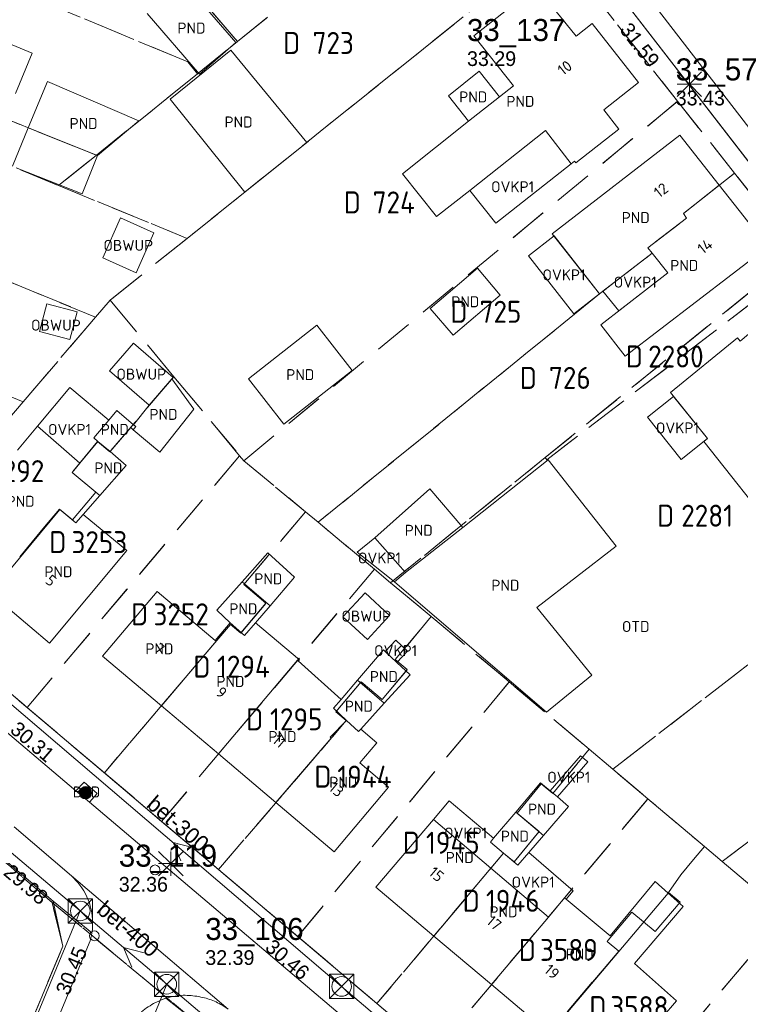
# Model space of a CAD drawing. Header units: metres. Extents: x 207644 to 210135, y 370459 to 373417.
# Tile 137 of 256: x 208322 to 208381, y 372092 to 372173. Entities that reach past the tile are written whole.
import ezdxf
from ezdxf.enums import TextEntityAlignment as Align

# ---------------------------------------------------------------- set-up
doc = ezdxf.new("R2010")
doc.units = ezdxf.units.M
doc.linetypes.add('HIDDEN2', pattern=[4.7625, 3.175, -1.5875])
for name, color, linetype in [('BTD', 7, 'Continuous'), ('CON_BxH300x300mm', 7, 'Continuous'), ('CON_BxH400x400mm', 7, 'Continuous'), ('DMM_BxH300x300mm', 7, 'Continuous'), ('DMM_BxH400x400mm', 7, 'Continuous'), ('GB', 1, 'Continuous'), ('GB07', 1, 'Continuous'), ('GB11', 1, 'Continuous'), ('INV_BxH300x300mm', 7, 'Continuous'), ('INV_BxH400x400mm', 7, 'Continuous'), ('KAD_Niet_vastgesteld_Perceel', 30, 'Continuous'), ('KAD_perceelnummer', 212, 'Continuous'), ('KAD_sectie', 212, 'Continuous'), ('KAD_Vastgesteld_Perceel', 212, 'Continuous'), ('NAR', 7, 'Continuous'), ('NLV_inspectieput', 7, 'Continuous'), ('NNR_inspectieput', 7, 'Continuous'), ('NOD_inspectieput', 7, 'Continuous'), ('OBWUP', 7, 'Continuous'), ('OTD', 7, 'Continuous'), ('OVKP1', 7, 'Continuous'), ('PIJL', 7, 'Continuous'), ('PND', 7, 'Continuous'), ('trottoirkolk', 7, 'Continuous')]:
    doc.layers.add(name, color=color, linetype=linetype)
for name, color, linetype, lineweight in [('GIMGMV', 7, 'Continuous', 25), ('GMV', 7, 'Continuous', 25), ('GP1', 7, 'Continuous', 30), ('Q21_lantaarnpaal', 1, 'Continuous', 0), ('Q26_boom', 72, 'Continuous', 0), ('Q28_rioolput', 153, 'Continuous', 0)]:
    doc.layers.add(name, color=color, linetype=linetype, lineweight=lineweight)
doc.styles.add('ISO', font='isocpeur.ttf', dxfattribs={"height": 1})
doc.styles.add('ISOCP', font='ISOCP.shx', dxfattribs={"height": 1.8})

# ---------------------------------------------------------------- blocks, each defined once
blk = doc.blocks.new('ACMAP_ANN_TEMPLATE_Vastgesteld_Perceelnummer')
at = {"layer": 'KAD_perceelnummer', "style": 'ISOCP'}
blk.add_attdef('Perceelnummer', text='', height=1.8, dxfattribs=at).set_placement((0, 0), align=Align.MIDDLE)
at = {"layer": 'KAD_sectie', "style": 'ISOCP'}
blk.add_attdef('sectie', text='', height=1.8, dxfattribs=at).set_placement((-2.7, 0), align=Align.MIDDLE_RIGHT)
blk = doc.blocks.new('Q21')
for p, q in [((-1, 1), (0, 0)), ((0, 1), (0, 0)), ((0, 0), (1, 1)), ((-1, 0), (0, 0)), ((-1, -1), (0, 0)), ((0, 0), (1, 0)), ((0, 0), (0, -1)), ((0, 0), (1, -1))]:
    blk.add_line(p, q)
blk = doc.blocks.new('Q26')
blk.add_hatch(color=256).paths.add_polyline_path([(-0.452, -0.01, 1), (0.548, -0.01, 1)])
blk.add_circle((0.048, -0.01), 0.5)
blk = doc.blocks.new('Q28')
at = {"linetype": 'Continuous'}
for p, q in [((-1, -1), (1, 1)), ((-1, 1), (1, -1))]:
    blk.add_line(p, q, dxfattribs=at)
blk.add_lwpolyline([(1, 1), (1, -1), (-1, -1), (-1, 1)], close=True)

msp = doc.modelspace()

# ---------------------------------------------------------------- linework, layer by layer
at = {"layer": 'CON_BxH300x300mm', "color": 253, "linetype": 'Continuous', "lineweight": 13}
for points in [[(208394, 372145.5), (208371.53, 372174.51)], [(208321.13, 372117.16), (208348.66, 372093.64)], [(208310.85, 372060.08), (208327.3, 372099.81)], [(208334.37, 372093.82), (208317.91, 372053.47)], [(208352.63, 372078.34), (208334.37, 372093.82)], [(208348.66, 372093.64), (208377.8, 372068.9)]]:
    msp.add_lwpolyline(points, dxfattribs=at)
at = {"layer": 'CON_BxH400x400mm', "color": 253, "linetype": 'Continuous', "lineweight": 13}
for points in [[(208327.3, 372099.81), (208298.7, 372123.97)], [(208334.37, 372093.82), (208327.3, 372099.81)]]:
    msp.add_lwpolyline(points, dxfattribs=at)
at = {"layer": 'GB', "color": 253, "linetype": 'Continuous', "lineweight": 13}
for points in [[(208359.475, 372171.352), (208364.552, 372175.389)], [(208364.552, 372175.389), (208367.82, 372171.332)], [(208367.82, 372171.332), (208369.128, 372172.368)], [(208369.128, 372172.368), (208372.919, 372167.547)], [(208319.427, 372171.561), (208323.377, 372169.942)], [(208362.703, 372167.278), (208359.475, 372171.352)], [(208323.377, 372169.942), (208322.01, 372166.63)], [(208334.648, 372166.188), (208339.607, 372170.173)], [(208339.607, 372170.173), (208345.825, 372162.648)], [(208323.049, 372163.835), (208324.619, 372167.633)], [(208324.619, 372167.633), (208332.098, 372164.405)], [(208361.564, 372166.376), (208362.703, 372167.278)], [(208372.919, 372167.547), (208370.085, 372165.319)], [(208340.75, 372158.57), (208334.648, 372166.188)], [(208359.035, 372164.372), (208361.564, 372166.376)], [(208370.085, 372165.319), (208371.314, 372163.732)], [(208323.049, 372163.835), (208321.753, 372160.702)], [(208353.627, 372160.086), (208359.035, 372164.372)], [(208376.309, 372163.237), (208365.883, 372155.18)], [(208371.314, 372163.732), (208367.797, 372160.967)], [(208379.524, 372159.143), (208376.309, 372163.237)], [(208345.825, 372162.648), (208340.75, 372158.57)], [(208356.419, 372156.581), (208353.627, 372160.086)], [(208379.524, 372159.143), (208383.49, 372154.093)], [(208359.134, 372158.723), (208356.419, 372156.581)], [(208365.883, 372155.18), (208369.727, 372150.251)], [(208374.052, 372153.59), (208369.727, 372150.251)], [(208383.49, 372154.093), (208371.843, 372145.177)], [(208375.315, 372151.973), (208374.052, 372153.59)], [(208355.904, 372149.073), (208359.769, 372152.358)], [(208359.769, 372152.358), (208361.632, 372150.165)], [(208369.845, 372147.739), (208375.315, 372151.973)], [(208361.632, 372150.165), (208357.768, 372146.881)], [(208384.322, 372148.978), (208381.247, 372146.403)], [(208371.843, 372145.177), (208369.845, 372147.739)], [(208381.028, 372146.674), (208375.53, 372142.205)], [(208381.247, 372146.403), (208381.028, 372146.674)], [(208375.53, 372142.205), (208378.557, 372138.424)], [(208323.805, 372139.454), (208322.156, 372137.494)], [(208327.258, 372136.419), (208328.746, 372138.2)], [(208378.557, 372138.424), (208378.264, 372138.19)], [(208378.264, 372138.19), (208384.388, 372130.458)], [(208326.631, 372135.669), (208327.258, 372136.419)], [(208331.096, 372129.275), (208324.772, 372121.706)], [(208324.772, 372121.706), (208319.932, 372125.791)], [(208329.126, 372120.647), (208333.585, 372125.923)], [(208333.585, 372125.923), (208338.325, 372121.934)], [(208333.93, 372116.59), (208329.126, 372120.647)], [(208338.599, 372112.647), (208333.93, 372116.59)], [(208343.297, 372108.679), (208338.599, 372112.647)], [(208352.494, 372109.925), (208348.06, 372104.657)], [(208348.06, 372104.657), (208343.297, 372108.679)], [(208356.167, 372107.284), (208351.47, 372101.748)], [(208361.893, 372104.536), (208360.817, 372105.446), (208361.076, 372105.752)], [(208363.076, 372103.56), (208361.893, 372104.536)], [(208351.47, 372101.748), (208356.195, 372097.76)], [(208360.904, 372093.785), (208356.195, 372097.76)], [(208365.648, 372089.781), (208360.904, 372093.785)], [(208376.031, 372092.472), (208374.866, 372091.099)]]:
    msp.add_lwpolyline(points, dxfattribs=at)
at = {"layer": 'GB07', "color": 253, "linetype": 'Continuous', "lineweight": 13}
for points in [[(208323.049, 372163.835), (208328.714, 372161.562)], [(208379.524, 372159.143), (208376.595, 372156.822)], [(208376.595, 372156.822), (208376.85, 372156.441)], [(208376.85, 372156.441), (208373.693, 372154.028)], [(208373.693, 372154.028), (208374.052, 372153.59)], [(208329.635, 372139.948), (208328.41, 372138.481)], [(208331.42, 372139.327), (208329.736, 372137.372)], [(208331.624, 372139.156), (208331.42, 372139.327)], [(208328.41, 372138.481), (208328.746, 372138.2)], [(208329.736, 372137.372), (208328.746, 372138.2)], [(208328.893, 372133.765), (208326.631, 372135.669)], [(208325.634, 372132.643), (208319.932, 372125.791)], [(208326.946, 372131.549), (208325.634, 372132.643)], [(208327.546, 372132.232), (208326.946, 372131.549)], [(208358.559, 372131.172), (208353.88, 372127.485)], [(208340.526, 372126.715), (208342.808, 372124.755)], [(208339.553, 372123.362), (208340.717, 372122.32)], [(208340.717, 372122.32), (208341.624, 372123.376)], [(208338.408, 372121.864), (208338.325, 372121.934)], [(208333.93, 372116.59), (208338.408, 372121.864)], [(208338.599, 372112.647), (208345.06, 372120.308)], [(208345.06, 372120.308), (208345.103, 372120.269)], [(208349.965, 372118.677), (208352.15, 372116.799)], [(208348.613, 372117.104), (208347.993, 372116.379)], [(208347.993, 372116.379), (208349.057, 372115.391)], [(208347.736, 372114.013), (208349.057, 372115.391)], [(208350.039, 372114.478), (208349.057, 372115.391)], [(208350.223, 372114.68), (208350.039, 372114.478)], [(208343.297, 372108.679), (208347.82, 372113.942)], [(208347.82, 372113.942), (208347.736, 372114.013)], [(208362.892, 372107.899), (208365.167, 372105.989)], [(208363.96, 372104.587), (208363.076, 372103.56)], [(208360.857, 372103.304), (208356.195, 372097.76)], [(208375.342, 372101.269), (208365.648, 372089.781)], [(208366.883, 372100.883), (208365.561, 372099.313)], [(208367.017, 372100.771), (208366.883, 372100.883)], [(208365.561, 372099.313), (208360.904, 372093.785)]]:
    msp.add_lwpolyline(points, dxfattribs=at)
at = {"layer": 'GB11', "color": 253, "linetype": 'Continuous', "lineweight": 13}
for points in [[(208335.732, 372175.76), (208340.023, 372170.798)], [(208337.045, 372168.222), (208332.754, 372173.184)], [(208340.023, 372170.798), (208337.045, 372168.222)], [(208359.035, 372164.372), (208357.386, 372166.453), (208359.915, 372168.457), (208361.564, 372166.376)], [(208332.098, 372164.405), (208328.714, 372161.562)], [(208359.134, 372158.723), (208365.331, 372163.612), (208367.415, 372160.892)], [(208328.714, 372161.562), (208327.467, 372158.443)], [(208327.467, 372158.443), (208322.053, 372160.576)], [(208367.687, 372161.107), (208367.415, 372160.892)], [(208367.797, 372160.967), (208367.687, 372161.107)], [(208357.768, 372146.881), (208355.904, 372149.073)], [(208341.043, 372143.304), (208346.625, 372147.69)], [(208346.625, 372147.69), (208349.519, 372144.007)], [(208349.519, 372144.007), (208343.937, 372139.621)], [(208331.624, 372139.156), (208333.811, 372137.328), (208336.57, 372140.826), (208334.791, 372143.307)], [(208343.937, 372139.621), (208341.043, 372143.304)], [(208329.635, 372139.948), (208330.275, 372140.714)], [(208330.275, 372140.714), (208331.661, 372139.555)], [(208332.927, 372141.151), (208331.661, 372139.555)], [(208323.805, 372139.454), (208327.258, 372136.419)], [(208331.836, 372139.409), (208331.624, 372139.156)], [(208331.661, 372139.555), (208331.836, 372139.409)], [(208331.055, 372136.226), (208329.736, 372137.372)], [(208358.559, 372131.172), (208365.534, 372136.687)], [(208365.534, 372136.687), (208371.109, 372129.626)], [(208331.055, 372136.226), (208328.893, 372133.765)], [(208355.867, 372134.325), (208351.37, 372130.321)], [(208358.559, 372131.172), (208355.867, 372134.325)], [(208328.893, 372133.765), (208327.546, 372132.232)], [(208327.546, 372132.232), (208331.096, 372129.275)], [(208351.37, 372130.321), (208353.88, 372127.485)], [(208371.109, 372129.626), (208364.62, 372124.617)], [(208340.526, 372126.715), (208342.642, 372129.087)], [(208342.642, 372129.087), (208344.814, 372127.09)], [(208344.814, 372127.09), (208342.808, 372124.755)], [(208352.992, 372126.708), (208353.88, 372127.485)], [(208338.452, 372124.389), (208340.526, 372126.715)], [(208365.412, 372116.055), (208352.992, 372126.708)], [(208339.553, 372123.362), (208338.452, 372124.389)], [(208342.808, 372124.755), (208341.624, 372123.376)], [(208364.62, 372124.617), (208369.113, 372119.08)], [(208338.325, 372121.934), (208339.553, 372123.362)], [(208341.624, 372123.376), (208345.219, 372120.33)], [(208349.965, 372118.677), (208352.088, 372121.145)], [(208352.088, 372121.145), (208352.221, 372121.021)], [(208345.219, 372120.33), (208345.103, 372120.269)], [(208352.221, 372121.021), (208353.174, 372120.132)], [(208345.103, 372120.269), (208348.613, 372117.104)], [(208353.174, 372120.132), (208354.26, 372119.119)], [(208354.26, 372119.119), (208352.15, 372116.799)], [(208369.113, 372119.08), (208365.412, 372116.055)], [(208348.613, 372117.104), (208349.965, 372118.677)], [(208350.223, 372114.68), (208352.15, 372116.799)], [(208351.542, 372113.569), (208350.223, 372114.68)], [(208351.542, 372113.569), (208350.161, 372111.93), (208352.494, 372109.925)], [(208362.892, 372107.899), (208364.92, 372110.297)], [(208364.92, 372110.297), (208365.713, 372109.625)], [(208365.713, 372109.625), (208366.297, 372109.132)], [(208366.297, 372109.132), (208367.207, 372108.361)], [(208367.207, 372108.361), (208365.167, 372105.989)], [(208362.892, 372107.899), (208361.076, 372105.752)], [(208356.167, 372107.284), (208360.857, 372103.304)], [(208365.167, 372105.989), (208363.96, 372104.587)], [(208360.857, 372103.304), (208365.561, 372099.313)], [(208370.61, 372097.782), (208374.281, 372102.207)], [(208374.281, 372102.207), (208375.342, 372101.269)], [(208375.342, 372101.269), (208376.57, 372100.183)], [(208367.017, 372100.771), (208370.61, 372097.782)], [(208376.57, 372100.183), (208372.612, 372095.519)], [(208372.612, 372095.519), (208376.031, 372092.472)]]:
    msp.add_lwpolyline(points, dxfattribs=at)
at = {"layer": 'GIMGMV', "color": 253, "linetype": 'Continuous', "lineweight": 13}
for points in [[(208330.58, 372156.469), (208329.132, 372153.197)], [(208333.32, 372155.257), (208330.58, 372156.469)], [(208331.871, 372151.984), (208333.32, 372155.257)], [(208329.132, 372153.197), (208331.871, 372151.984)], [(208323.967, 372147.178), (208326.445, 372146.528), (208327.037, 372148.785), (208324.559, 372149.435), (208323.967, 372147.178)], [(208331.649, 372146.235), (208329.68, 372143.958)], [(208334.896, 372143.428), (208331.649, 372146.235)], [(208329.68, 372143.958), (208332.927, 372141.151)], [(208332.927, 372141.151), (208334.791, 372143.307)], [(208334.791, 372143.307), (208334.896, 372143.428)], [(208350.58, 372125.817), (208348.773, 372123.854)], [(208352.587, 372123.97), (208350.58, 372125.817)], [(208348.773, 372123.854), (208350.78, 372122.006)], [(208350.78, 372122.006), (208352.587, 372123.97)]]:
    msp.add_lwpolyline(points, dxfattribs=at)
at = {"layer": 'GMV', "color": 253, "linetype": 'Continuous', "lineweight": 13}
for points in [[(208436.95, 372092.601), (208356.001, 372197.487)], [(208384.744, 372157.407), (208354.492, 372196.576)], [(208325.085, 372100.606), (208302.818, 372119.583)], [(208326.945, 372109.63), (208318.272, 372116.975)], [(208322.343, 372116.965), (208323.858, 372115.682)], [(208323.858, 372115.682), (208344.324, 372098.355)], [(208327.611, 372110.35), (208326.945, 372109.63)], [(208328.669, 372109.411), (208327.611, 372110.35)], [(208328.044, 372108.699), (208326.945, 372109.63)], [(208328.044, 372108.699), (208328.669, 372109.411)], [(208350.849, 372089.384), (208328.044, 372108.699)], [(208326.592, 372102.695), (208321.897, 372106.68)], [(208326.592, 372102.695), (208339.388, 372091.794)], [(208327.095, 372102.136), (208326.592, 372102.695)], [(208325.085, 372100.606), (208328.25, 372098.02)], [(208325.872, 372096.938), (208325.085, 372100.606)], [(208344.324, 372098.355), (208345.507, 372097.353)], [(208328.038, 372097.165), (208282.657, 371987.698)], [(208345.507, 372097.353), (208367.065, 372079.102)], [(208320.885, 372084.925), (208325.872, 372096.938)], [(208337.279, 372090.308), (208334.296, 372092.672)]]:
    msp.add_lwpolyline(points, dxfattribs=at)
for points in [[(208328.25, 372098.02, 0.218399), (208327.095, 372102.136)], [(208328.25, 372098.02, -0.042125), (208328.038, 372097.165)], [(208332.298, 372091.575, -0.046529), (208333.45, 372092.319)], [(208333.45, 372092.319, -0.043971), (208334.296, 372092.672)], [(208334.296, 372092.672, -0.020095), (208334.738, 372092.793)], [(208334.738, 372092.793, -0.066657), (208336.027, 372092.911)], [(208336.027, 372092.911, -0.046669), (208337.31, 372092.741)], [(208337.31, 372092.741, -0.054284), (208338.396, 372092.37)], [(208339.388, 372091.794, 0.04606), (208338.396, 372092.37)]]:
    msp.add_lwpolyline(points, format="xyb", dxfattribs=at)
at = {"layer": 'GP1', "color": 253, "linetype": 'Continuous', "lineweight": 13}
for points in [[(208367.415, 372160.892), (208361.255, 372156.034)], [(208361.255, 372156.034), (208359.134, 372158.723)], [(208363.948, 372153.372), (208366.028, 372154.994)], [(208366.028, 372154.994), (208369.727, 372150.251)], [(208367.639, 372148.639), (208363.948, 372153.372)], [(208370.008, 372150.468), (208374.052, 372153.59)], [(208375.315, 372151.973), (208371.323, 372148.883)], [(208369.727, 372150.251), (208367.639, 372148.639)], [(208371.323, 372148.883), (208370.008, 372150.468)], [(208326.459, 372142.61), (208323.805, 372139.454)], [(208329.635, 372139.948), (208326.459, 372142.61)], [(208375.792, 372141.877), (208373.661, 372140.175)], [(208378.557, 372138.424), (208375.792, 372141.877)], [(208373.661, 372140.175), (208376.426, 372136.722)], [(208376.426, 372136.722), (208378.557, 372138.424)], [(208352.992, 372126.708), (208349.94, 372129.156), (208351.37, 372130.321)], [(208352.221, 372121.021), (208353.089, 372121.952), (208354.042, 372121.063), (208353.174, 372120.132)], [(208366.297, 372109.132), (208368.777, 372111.995), (208368.199, 372112.496), (208365.713, 372109.625)], [(208357.459, 372108.806), (208356.167, 372107.284)], [(208361.076, 372105.752), (208357.459, 372108.806)], [(208361.893, 372104.536), (208360.857, 372103.304)], [(208363.96, 372104.587), (208367.586, 372101.454)], [(208367.586, 372101.454), (208367.017, 372100.771)]]:
    msp.add_lwpolyline(points, dxfattribs=at)
at = {"layer": 'KAD_Niet_vastgesteld_Perceel', "color": 253, "linetype": 'HIDDEN2', "lineweight": 13}
msp.add_lwpolyline([(208450.173, 372071.786), (208438.713, 372086.075), (208437.703, 372085.262), (208433.607, 372090.418), (208434.577, 372091.178), (208426.003, 372102.21), (208425.308, 372103.105), (208424.187, 372102.22), (208422.847, 372104.028), (208418.315, 372109.778), (208416.369, 372112.224), (208412.74, 372116.822), (208412.606, 372116.993), (208413.699, 372117.85), (208408.046, 372125.036), (208400.693, 372134.484), (208386.528, 372152.857), (208385.961, 372153.581), (208380.776, 372160.134), (208376.122, 372166.001), (208366.024, 372178.855)], dxfattribs=at)
at = {"layer": 'KAD_Vastgesteld_Perceel', "color": 253, "linetype": 'HIDDEN2', "lineweight": 13}
for points in [[(208322.437, 372191.701), (208328.23, 372196.477), (208333.761, 372190.076), (208333.926, 372190.217), (208346.221, 372175.788), (208340.143, 372170.881), (208322.437, 372191.701)], [(208316.11, 372194.643), (208322.437, 372191.701), (208340.143, 372170.881), (208336.872, 372168.244), (208336.08, 372169.226), (208310.063, 372180.057), (208316.11, 372194.643)], [(208366.024, 372178.855), (208355.354, 372170.303), (208336.043, 372154.798), (208325.532, 372159.106), (208328.619, 372161.592), (208336.872, 372168.244), (208340.143, 372170.881), (208346.221, 372175.788), (208348.877, 372177.934), (208359.881, 372186.751), (208366.024, 372178.855)], [(208306.159, 372170.636), (208306.392, 372171.203), (208310.063, 372180.057), (208336.08, 372169.226), (208336.872, 372168.244), (208328.619, 372161.592), (208306.159, 372170.636)], [(208366.024, 372178.855), (208376.122, 372166.001), (208340.672, 372136.618), (208340.328, 372137.03), (208334.949, 372143.485), (208329.744, 372149.752), (208336.043, 372154.798), (208355.354, 372170.303), (208366.024, 372178.855)], [(208304.895, 372167.553), (208306.159, 372170.636), (208328.619, 372161.592), (208325.532, 372159.106), (208318.003, 372162.204), (208309.135, 372165.756), (208304.895, 372167.553)], [(208301.56, 372159.42), (208304.895, 372167.553), (208309.135, 372165.756), (208318.003, 372162.204), (208325.532, 372159.106), (208336.043, 372154.798), (208329.744, 372149.752), (208328.552, 372148.359), (208301.56, 372159.42)], [(208376.122, 372166.001), (208380.776, 372160.134), (208376.595, 372156.822), (208376.85, 372156.441), (208373.693, 372154.028), (208374.052, 372153.59), (208369.727, 372150.251), (208346.738, 372131.586), (208345.708, 372132.442), (208340.672, 372136.618), (208376.122, 372166.001)], [(208380.776, 372160.134), (208385.961, 372153.581), (208365.292, 372136.873), (208352.669, 372126.647), (208351.34, 372127.755), (208346.738, 372131.586), (208369.727, 372150.251), (208374.052, 372153.59), (208373.693, 372154.028), (208376.85, 372156.441), (208376.595, 372156.822), (208380.776, 372160.134)], [(208298.283, 372151.429), (208301.56, 372159.42), (208328.552, 372148.359), (208322.627, 372141.433), (208298.283, 372151.429)], [(208385.961, 372153.581), (208386.528, 372152.857), (208365.427, 372136.703), (208365.292, 372136.873), (208385.961, 372153.581)], [(208400.693, 372134.484), (208370.829, 372111.399), (208368.896, 372113.029), (208362.365, 372118.537), (208355.989, 372123.875), (208352.669, 372126.647), (208365.292, 372136.873), (208365.427, 372136.703), (208386.528, 372152.857), (208400.693, 372134.484)], [(208294.755, 372142.827), (208298.283, 372151.429), (208322.627, 372141.433), (208310.399, 372127.076), (208295.318, 372139.845), (208294.755, 372142.827)], [(208316.648, 372121.785), (208310.399, 372127.076), (208322.627, 372141.433), (208328.552, 372148.359), (208329.744, 372149.752), (208334.949, 372143.485), (208329.713, 372137.346), (208328.709, 372138.188), (208326.631, 372135.669), (208328.584, 372134.037), (208326.674, 372131.776), (208325.604, 372132.668), (208324.381, 372131.218), (208316.648, 372121.785)], [(208316.648, 372121.785), (208324.381, 372131.218), (208325.604, 372132.668), (208326.674, 372131.776), (208328.584, 372134.037), (208326.631, 372135.669), (208328.709, 372138.188), (208329.713, 372137.346), (208334.949, 372143.485), (208340.328, 372137.03), (208322.956, 372116.444), (208316.648, 372121.785)], [(208340.672, 372136.618), (208345.708, 372132.442), (208340.675, 372126.491), (208342.479, 372124.975), (208340.413, 372122.533), (208339.575, 372123.238), (208329.269, 372111.099), (208322.956, 372116.444), (208340.328, 372137.03), (208340.672, 372136.618)], [(208378.311, 372105.082), (208377.96, 372105.378), (208373.7, 372108.975), (208370.829, 372111.399), (208400.693, 372134.484), (208408.046, 372125.036), (208379.761, 372103.858), (208378.311, 372105.082)], [(208329.269, 372111.099), (208339.575, 372123.238), (208340.413, 372122.533), (208342.479, 372124.975), (208340.675, 372126.491), (208345.708, 372132.442), (208346.738, 372131.586), (208351.34, 372127.755), (208333.951, 372107.136), (208329.269, 372111.099)], [(208333.951, 372107.136), (208351.34, 372127.755), (208352.669, 372126.647), (208355.989, 372123.875), (208353.048, 372120.359), (208354.024, 372119.541), (208351.982, 372117.099), (208350.254, 372118.548), (208348.193, 372116.085), (208349.046, 372115.369), (208338.593, 372103.206), (208333.951, 372107.136)], [(208408.046, 372125.036), (208413.699, 372117.85), (208412.606, 372116.993), (208412.74, 372116.822), (208408.32, 372113.648), (208386.651, 372098.044), (208384.96, 372099.471), (208379.761, 372103.858), (208408.046, 372125.036)], [(208338.593, 372103.206), (208349.046, 372115.369), (208348.193, 372116.085), (208350.254, 372118.548), (208351.982, 372117.099), (208354.024, 372119.541), (208353.048, 372120.359), (208355.989, 372123.875), (208362.365, 372118.537), (208345.075, 372097.719), (208338.593, 372103.206)], [(208362.365, 372118.537), (208368.896, 372113.029), (208365.932, 372109.423), (208364.974, 372110.216), (208363, 372107.816), (208364.82, 372106.311), (208362.766, 372103.816), (208361.893, 372104.536), (208351.55, 372092.236), (208345.075, 372097.719), (208362.365, 372118.537)], [(208356.249, 372088.259), (208351.55, 372092.236), (208361.893, 372104.536), (208362.766, 372103.816), (208364.82, 372106.311), (208363, 372107.816), (208364.974, 372110.216), (208365.932, 372109.423), (208368.896, 372113.029), (208370.829, 372111.399), (208373.7, 372108.975), (208356.249, 372088.259)], [(208360.946, 372084.282), (208360.474, 372084.682), (208356.249, 372088.259), (208373.7, 372108.975), (208377.96, 372105.378), (208378.311, 372105.082), (208377.435, 372104.027), (208376.378, 372102.755), (208375.381, 372101.329), (208376.332, 372100.53), (208374.303, 372098.12), (208372.387, 372099.713), (208370.457, 372097.434), (208370.36, 372097.32), (208371.317, 372096.515), (208370.113, 372095.113), (208360.946, 372084.282)], [(208367.404, 372078.814), (208360.946, 372084.282), (208370.113, 372095.113), (208371.317, 372096.515), (208370.36, 372097.32), (208370.457, 372097.434), (208372.387, 372099.713), (208374.303, 372098.12), (208376.332, 372100.53), (208375.381, 372101.329), (208376.378, 372102.755), (208377.435, 372104.027), (208378.311, 372105.082), (208379.761, 372103.858), (208384.96, 372099.471), (208367.404, 372078.814)], [(208320.127, 372104.691), (208324.996, 372100.501), (208325.872, 372096.938), (208320.775, 372084.659), (208308.652, 372089.948), (208311.934, 372095.087), (208320.127, 372104.691)], [(208391.345, 372094.092), (208388.205, 372090.43), (208387.237, 372091.267), (208385.206, 372088.851), (208387.178, 372087.172), (208385.12, 372084.769), (208384.055, 372085.591), (208373.896, 372073.318), (208367.404, 372078.814), (208384.96, 372099.471), (208386.651, 372098.044), (208387.491, 372097.336), (208391.345, 372094.092)]]:
    msp.add_lwpolyline(points, close=True, dxfattribs=at)
for points in [[(208316.648, 372121.785), (208322.956, 372116.444), (208329.269, 372111.099), (208333.951, 372107.136), (208338.593, 372103.206), (208345.075, 372097.719), (208351.55, 372092.236), (208356.249, 372088.259)], [(208337.279, 372090.308), (208324.996, 372100.501), (208320.127, 372104.691)], [(208320.775, 372084.659), (208325.872, 372096.938), (208324.996, 372100.501), (208337.279, 372090.308), (208332.503, 372088.552), (208324.756, 372069.834), (208318.991, 372055.901)]]:
    msp.add_lwpolyline(points, dxfattribs=at)
at = {"layer": 'NOD_inspectieput', "color": 253, "lineweight": 13}
for centre in [(208327.3, 372099.81), (208334.37, 372093.82), (208348.66, 372093.64)]:
    msp.add_circle(centre, 0.8, dxfattribs=at)
at = {"layer": 'PIJL', "color": 253, "lineweight": 13}
for points in [[(208336.46, 372105.01), (208334.9, 372105.4), (208335.52, 372103.92)], [(208332.53, 372096.4), (208330.83, 372096.82), (208331.52, 372095.21)]]:
    msp.add_lwpolyline(points, dxfattribs=at)
at = {"layer": 'trottoirkolk', "color": 253, "lineweight": 13}
for centre in [(208333.41, 372103.17), (208328.45, 372097.78)]:
    msp.add_circle(centre, 0.4, dxfattribs=at)

# ---------------------------------------------------------------- block references
at = {"layer": 'KAD_Vastgesteld_Perceel', "color": 253, "linetype": 'HIDDEN2', "lineweight": 13}
ref = msp.add_blockref('ACMAP_ANN_TEMPLATE_Vastgesteld_Perceelnummer', (208347.977, 372170.775), dxfattribs=at)
ref.add_attrib('Perceelnummer', '723', dxfattribs={"layer": 'KAD_perceelnummer', "lineweight": 13, "height": 1.8, "style": 'ISOCP'}).set_placement((208347.977, 372170.775), align=Align.MIDDLE)
ref.add_attrib('sectie', 'D', dxfattribs={"layer": 'KAD_sectie', "lineweight": 13, "height": 1.8, "style": 'ISOCP'}).set_placement((208345.277, 372170.775), align=Align.MIDDLE_RIGHT)
ref = msp.add_blockref('ACMAP_ANN_TEMPLATE_Vastgesteld_Perceelnummer', (208352.927, 372157.737), dxfattribs=at)
ref.add_attrib('Perceelnummer', '724', dxfattribs={"layer": 'KAD_perceelnummer', "lineweight": 13, "height": 1.8, "style": 'ISOCP'}).set_placement((208352.927, 372157.737), align=Align.MIDDLE)
ref.add_attrib('sectie', 'D', dxfattribs={"layer": 'KAD_sectie', "lineweight": 13, "height": 1.8, "style": 'ISOCP'}).set_placement((208350.227, 372157.737), align=Align.MIDDLE_RIGHT)
ref = msp.add_blockref('ACMAP_ANN_TEMPLATE_Vastgesteld_Perceelnummer', (208361.647, 372148.794), dxfattribs=at)
ref.add_attrib('Perceelnummer', '725', dxfattribs={"layer": 'KAD_perceelnummer', "lineweight": 13, "height": 1.8, "style": 'ISOCP'}).set_placement((208361.647, 372148.794), align=Align.MIDDLE)
ref.add_attrib('sectie', 'D', dxfattribs={"layer": 'KAD_sectie', "lineweight": 13, "height": 1.8, "style": 'ISOCP'}).set_placement((208358.947, 372148.794), align=Align.MIDDLE_RIGHT)
ref = msp.add_blockref('ACMAP_ANN_TEMPLATE_Vastgesteld_Perceelnummer', (208375.986, 372145.142), dxfattribs=at)
ref.add_attrib('Perceelnummer', '2280', dxfattribs={"layer": 'KAD_perceelnummer', "lineweight": 13, "height": 1.8, "style": 'ISOCP'}).set_placement((208375.986, 372145.142), align=Align.MIDDLE)
ref.add_attrib('sectie', 'D', dxfattribs={"layer": 'KAD_sectie', "lineweight": 13, "height": 1.8, "style": 'ISOCP'}).set_placement((208373.286, 372145.142), align=Align.MIDDLE_RIGHT)
ref = msp.add_blockref('ACMAP_ANN_TEMPLATE_Vastgesteld_Perceelnummer', (208367.316, 372143.391), dxfattribs=at)
ref.add_attrib('Perceelnummer', '726', dxfattribs={"layer": 'KAD_perceelnummer', "lineweight": 13, "height": 1.8, "style": 'ISOCP'}).set_placement((208367.316, 372143.391), align=Align.MIDDLE)
ref.add_attrib('sectie', 'D', dxfattribs={"layer": 'KAD_sectie', "lineweight": 13, "height": 1.8, "style": 'ISOCP'}).set_placement((208364.616, 372143.391), align=Align.MIDDLE_RIGHT)
ref = msp.add_blockref('ACMAP_ANN_TEMPLATE_Vastgesteld_Perceelnummer', (208322.258, 372135.769), dxfattribs=at)
ref.add_attrib('Perceelnummer', '1292', dxfattribs={"layer": 'KAD_perceelnummer', "lineweight": 13, "height": 1.8, "style": 'ISOCP'}).set_placement((208322.258, 372135.769), align=Align.MIDDLE)
ref.add_attrib('sectie', 'D', dxfattribs={"layer": 'KAD_sectie', "lineweight": 13, "height": 1.8, "style": 'ISOCP'}).set_placement((208319.558, 372135.769), align=Align.MIDDLE_RIGHT)
ref = msp.add_blockref('ACMAP_ANN_TEMPLATE_Vastgesteld_Perceelnummer', (208378.54, 372132.128), dxfattribs=at)
ref.add_attrib('Perceelnummer', '2281', dxfattribs={"layer": 'KAD_perceelnummer', "lineweight": 13, "height": 1.8, "style": 'ISOCP'}).set_placement((208378.54, 372132.128), align=Align.MIDDLE)
ref.add_attrib('sectie', 'D', dxfattribs={"layer": 'KAD_sectie', "lineweight": 13, "height": 1.8, "style": 'ISOCP'}).set_placement((208375.84, 372132.128), align=Align.MIDDLE_RIGHT)
ref = msp.add_blockref('ACMAP_ANN_TEMPLATE_Vastgesteld_Perceelnummer', (208328.86, 372129.965), dxfattribs=at)
ref.add_attrib('Perceelnummer', '3253', dxfattribs={"layer": 'KAD_perceelnummer', "lineweight": 13, "height": 1.8, "style": 'ISOCP'}).set_placement((208328.86, 372129.965), align=Align.MIDDLE)
ref.add_attrib('sectie', 'D', dxfattribs={"layer": 'KAD_sectie', "lineweight": 13, "height": 1.8, "style": 'ISOCP'}).set_placement((208326.16, 372129.965), align=Align.MIDDLE_RIGHT)
ref = msp.add_blockref('ACMAP_ANN_TEMPLATE_Vastgesteld_Perceelnummer', (208335.548, 372124.065), dxfattribs=at)
ref.add_attrib('Perceelnummer', '3252', dxfattribs={"layer": 'KAD_perceelnummer', "lineweight": 13, "height": 1.8, "style": 'ISOCP'}).set_placement((208335.548, 372124.065), align=Align.MIDDLE)
ref.add_attrib('sectie', 'D', dxfattribs={"layer": 'KAD_sectie', "lineweight": 13, "height": 1.8, "style": 'ISOCP'}).set_placement((208332.848, 372124.065), align=Align.MIDDLE_RIGHT)
ref = msp.add_blockref('ACMAP_ANN_TEMPLATE_Vastgesteld_Perceelnummer', (208340.634, 372119.789), dxfattribs=at)
ref.add_attrib('Perceelnummer', '1294', dxfattribs={"layer": 'KAD_perceelnummer', "lineweight": 13, "height": 1.8, "style": 'ISOCP'}).set_placement((208340.634, 372119.789), align=Align.MIDDLE)
ref.add_attrib('sectie', 'D', dxfattribs={"layer": 'KAD_sectie', "lineweight": 13, "height": 1.8, "style": 'ISOCP'}).set_placement((208337.934, 372119.789), align=Align.MIDDLE_RIGHT)
ref = msp.add_blockref('ACMAP_ANN_TEMPLATE_Vastgesteld_Perceelnummer', (208344.951, 372115.481), dxfattribs=at)
ref.add_attrib('Perceelnummer', '1295', dxfattribs={"layer": 'KAD_perceelnummer', "lineweight": 13, "height": 1.8, "style": 'ISOCP'}).set_placement((208344.951, 372115.481), align=Align.MIDDLE)
ref.add_attrib('sectie', 'D', dxfattribs={"layer": 'KAD_sectie', "lineweight": 13, "height": 1.8, "style": 'ISOCP'}).set_placement((208342.251, 372115.481), align=Align.MIDDLE_RIGHT)
ref = msp.add_blockref('ACMAP_ANN_TEMPLATE_Vastgesteld_Perceelnummer', (208350.527, 372110.797), dxfattribs=at)
ref.add_attrib('Perceelnummer', '1944', dxfattribs={"layer": 'KAD_perceelnummer', "lineweight": 13, "height": 1.8, "style": 'ISOCP'}).set_placement((208350.527, 372110.797), align=Align.MIDDLE)
ref.add_attrib('sectie', 'D', dxfattribs={"layer": 'KAD_sectie', "lineweight": 13, "height": 1.8, "style": 'ISOCP'}).set_placement((208347.827, 372110.797), align=Align.MIDDLE_RIGHT)
ref = msp.add_blockref('ACMAP_ANN_TEMPLATE_Vastgesteld_Perceelnummer', (208357.751, 372105.387), dxfattribs=at)
ref.add_attrib('Perceelnummer', '1945', dxfattribs={"layer": 'KAD_perceelnummer', "lineweight": 13, "height": 1.8, "style": 'ISOCP'}).set_placement((208357.751, 372105.387), align=Align.MIDDLE)
ref.add_attrib('sectie', 'D', dxfattribs={"layer": 'KAD_sectie', "lineweight": 13, "height": 1.8, "style": 'ISOCP'}).set_placement((208355.051, 372105.387), align=Align.MIDDLE_RIGHT)
ref = msp.add_blockref('ACMAP_ANN_TEMPLATE_Vastgesteld_Perceelnummer', (208362.651, 372100.644), dxfattribs=at)
ref.add_attrib('Perceelnummer', '1946', dxfattribs={"layer": 'KAD_perceelnummer', "lineweight": 13, "height": 1.8, "style": 'ISOCP'}).set_placement((208362.651, 372100.644), align=Align.MIDDLE)
ref.add_attrib('sectie', 'D', dxfattribs={"layer": 'KAD_sectie', "lineweight": 13, "height": 1.8, "style": 'ISOCP'}).set_placement((208359.951, 372100.644), align=Align.MIDDLE_RIGHT)
ref = msp.add_blockref('ACMAP_ANN_TEMPLATE_Vastgesteld_Perceelnummer', (208367.241, 372096.628), dxfattribs=at)
ref.add_attrib('Perceelnummer', '3589', dxfattribs={"layer": 'KAD_perceelnummer', "lineweight": 13, "height": 1.8, "style": 'ISOCP'}).set_placement((208367.241, 372096.628), align=Align.MIDDLE)
ref.add_attrib('sectie', 'D', dxfattribs={"layer": 'KAD_sectie', "lineweight": 13, "height": 1.8, "style": 'ISOCP'}).set_placement((208364.541, 372096.628), align=Align.MIDDLE_RIGHT)
ref = msp.add_blockref('ACMAP_ANN_TEMPLATE_Vastgesteld_Perceelnummer', (208373, 372091.948), dxfattribs=at)
ref.add_attrib('Perceelnummer', '3588', dxfattribs={"layer": 'KAD_perceelnummer', "lineweight": 13, "height": 1.8, "style": 'ISOCP'}).set_placement((208373, 372091.948), align=Align.MIDDLE)
ref.add_attrib('sectie', 'D', dxfattribs={"layer": 'KAD_sectie', "lineweight": 13, "height": 1.8, "style": 'ISOCP'}).set_placement((208370.3, 372091.948), align=Align.MIDDLE_RIGHT)
at = {"layer": 'Q21_lantaarnpaal', "color": 253}
for p in [(208377.088, 372167.4), (208334.701, 372103.678)]:
    msp.add_blockref('Q21', p, dxfattribs=at)
at = {"layer": 'Q26_boom', "color": 253}
msp.add_blockref('Q26', (208327.68, 372109.486), dxfattribs=at)
at = {"layer": 'Q28_rioolput', "color": 253}
for p in [(208327.304, 372099.809), (208334.366, 372093.816), (208348.658, 372093.642)]:
    msp.add_blockref('Q28', p, dxfattribs=at)

# ---------------------------------------------------------------- texts
at = {"layer": 'BTD', "color": 253, "linetype": 'Continuous', "lineweight": 13, "style": 'ISO'}
msp.add_text('BTD', height=0.9, dxfattribs=at).set_placement((208327.807, 372109.538), align=Align.MIDDLE_CENTER)
at = {"layer": 'DMM_BxH300x300mm', "color": 253, "lineweight": 13}
msp.add_text('bet-300', height=1.3, rotation=319.49, dxfattribs=at).set_placement((208332.63, 372108.37))
at = {"layer": 'DMM_BxH400x400mm', "color": 253, "lineweight": 13}
msp.add_text('bet-400', height=1.3, rotation=319.73, dxfattribs=at).set_placement((208328.55, 372099.75))
at = {"layer": 'INV_BxH300x300mm', "color": 253, "lineweight": 13}
for s, rotation, p in [('31.59', 307.76, (208371.33, 372171.83)), ('30.31', 319.49, (208321.48, 372114.49)), ('30.46', 319.49, (208342.32, 372096.69)), ('30.45', 67.51, (208326.36, 372092.84))]:
    msp.add_text(s, height=1.2, rotation=rotation, dxfattribs=at).set_placement(p)
at = {"layer": 'INV_BxH400x400mm', "color": 253, "lineweight": 13}
msp.add_text('29.98', height=1.2, rotation=319.81, dxfattribs=at).set_placement((208320.94, 372102.82))
at = {"layer": 'NAR', "color": 253, "linetype": 'Continuous', "lineweight": 13, "style": 'ISO'}
for s, rotation, p in [('10', 38.5, (208366.903, 372168.74)), ('12', 37.7, (208374.767, 372158.731)), ('14', 38.1, (208378.362, 372154.147)), ('5', 320.1, (208324.911, 372126.823)), ('7', 319.8, (208333.766, 372121.253)), ('9', 319.7, (208338.844, 372117.675)), ('11', 319.8, (208343.554, 372113.698)), ('13', 319.9, (208348.24, 372109.74)), ('15', 319.7, (208356.416, 372102.81)), ('17', 319.8, (208361.127, 372098.831)), ('19', 319.8, (208365.853, 372094.842))]:
    msp.add_text(s, height=0.9, rotation=rotation, dxfattribs=at).set_placement(p, align=Align.MIDDLE_CENTER)
at = {"layer": 'NLV_inspectieput', "color": 253, "lineweight": 13}
for s, p in [('33.29', (208358.91, 372168.89)), ('33.43', (208375.97, 372165.67)), ('32.36', (208330.45, 372101.39)), ('32.39', (208337.52, 372095.4))]:
    msp.add_text(s, height=1.2, dxfattribs=at).set_placement(p)
at = {"layer": 'NNR_inspectieput', "color": 253, "lineweight": 13}
for s, p in [('33_137', (208358.91, 372170.93)), ('33_57', (208375.97, 372167.71)), ('33_119', (208330.45, 372103.43)), ('33_106', (208337.52, 372097.44))]:
    msp.add_text(s, height=1.8, dxfattribs=at).set_placement(p)
at = {"layer": 'OBWUP', "color": 253, "linetype": 'Continuous', "lineweight": 13, "style": 'ISO'}
for p in [(208331.226, 372154.227), (208325.31, 372147.702), (208332.288, 372143.693), (208350.68, 372123.912)]:
    msp.add_text('OBWUP', height=0.9, dxfattribs=at).set_placement(p, align=Align.MIDDLE_CENTER)
at = {"layer": 'OTD', "color": 253, "linetype": 'Continuous', "lineweight": 13, "style": 'ISO'}
msp.add_text('OTD', height=0.9, dxfattribs=at).set_placement((208372.698, 372123.066), align=Align.MIDDLE_CENTER)
at = {"layer": 'OVKP1', "color": 253, "linetype": 'Continuous', "lineweight": 13, "style": 'ISO'}
for p in [(208362.639, 372159.015), (208366.838, 372151.811), (208372.662, 372151.218), (208326.421, 372139.177), (208376.109, 372139.3), (208351.755, 372128.668), (208353.078, 372121.092), (208367.232, 372110.745), (208358.796, 372106.179), (208364.318, 372102.168)]:
    msp.add_text('OVKP1', height=0.9, dxfattribs=at).set_placement(p, align=Align.MIDDLE_CENTER)
at = {"layer": 'PND', "color": 253, "linetype": 'Continuous', "lineweight": 13, "style": 'ISO'}
for p in [(208336.389, 372171.991), (208359.421, 372166.359), (208363.273, 372165.999), (208327.574, 372164.189), (208340.237, 372164.311), (208372.704, 372156.5), (208376.668, 372152.587), (208358.768, 372149.619), (208345.281, 372143.656), (208334.101, 372140.411), (208330.123, 372139.177), (208329.6, 372136.028), (208322.425, 372133.301), (208354.965, 372130.931), (208325.514, 372127.547), (208342.67, 372126.968), (208362.051, 372126.436), (208340.63, 372124.512), (208333.767, 372121.249), (208339.575, 372118.573), (208352.113, 372118.977), (208350.072, 372116.55), (208343.828, 372114.072), (208348.801, 372110.331), (208365.05, 372108.137), (208362.828, 372105.924), (208358.319, 372104.183), (208361.891, 372099.746), (208368.123, 372096.283)]:
    msp.add_text('PND', height=0.9, dxfattribs=at).set_placement(p, align=Align.MIDDLE_CENTER)

doc.saveas('drawing.dxf')
